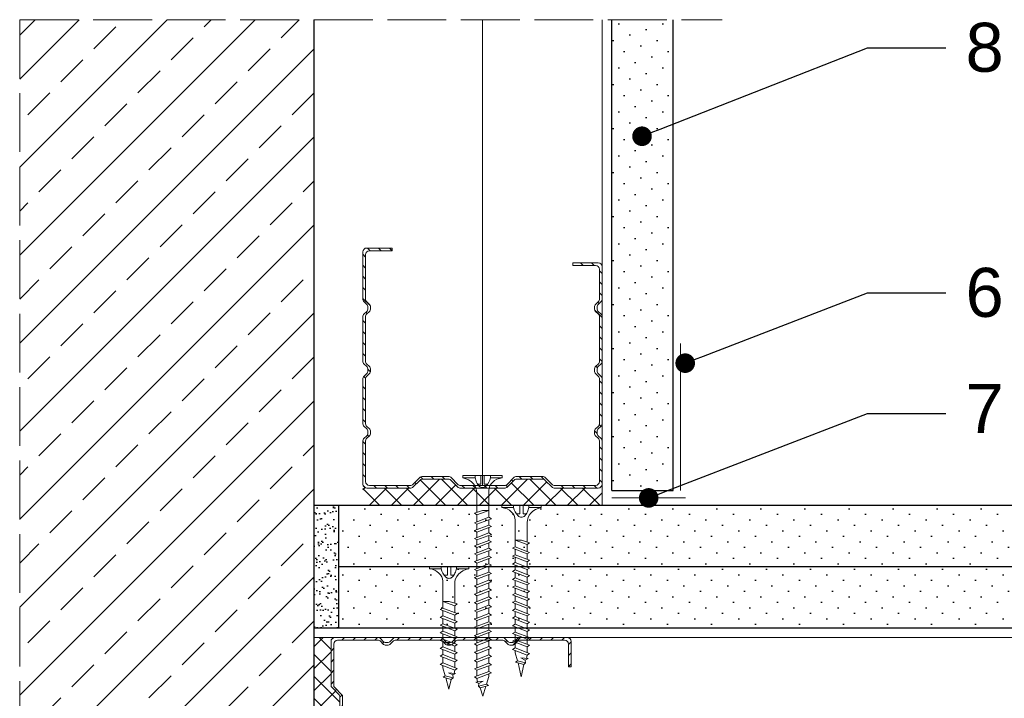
# Model space of a CAD drawing. Header units: millimetres. Extents: x 1525 to 3209, y 569 to 1600.
# Tile 12 of 15: x 2907 to 3108, y 886 to 1025. Entities that reach past the tile are written whole.
import ezdxf
from ezdxf import colors
from ezdxf.entities.mleader import LeaderData, LeaderLine
from ezdxf.math import Vec2, Vec3

# ---------------------------------------------------------------- set-up
doc = ezdxf.new("R2010")
doc.units = ezdxf.units.MM
doc.linetypes.add('ACAD_ISO02W100', pattern=[15, 12, -3])
for name, color, linetype, lineweight in [('_ISOVER WELNA', 7, 'BATTING', 9), ('_RIGIPS AKCESORIA', 7, 'Continuous', 18), ('_RIGIPS G-K', 7, 'Continuous', 25), ('_RIGIPS PROFIL', 7, 'Continuous', 18), ('KRESKOWANIE', 7, 'Continuous', 9), ('OPISY', 7, 'Continuous', 9), ('PRZERYWANA', 7, 'ACAD_ISO02W100', 9)]:
    doc.layers.add(name, color=color, linetype=linetype, lineweight=lineweight)
doc.styles.get("Standard").update_dxf_attribs({"font": 'arial.ttf'})
doc.linetypes.add('BATTING', pattern='A,0.00254,-2.54,[134,ltypeshp.shx,S=2.54,R=0,X=-2.54,Y=0],-5.08,[134,ltypeshp.shx,S=2.54,R=180,X=2.54,Y=0],-2.54', length=10.16254)
pattern_1 = [(225, (681.5678, -189.805), (1.122532, -3.367596), [0, -3.175])]

# ---------------------------------------------------------------- blocks, each defined once
blk = doc.blocks.new('TN 25')
at = {"layer": '_RIGIPS AKCESORIA'}
for p, q in [((0, -0.84), (0, 7.16)), ((0, 7.16), (0.46, 7.16)), ((0.46, 7.16), (0.46, 4.78)), ((0.46, 4.78), (0, 4.78)), ((1.77, 3.5), (1.77, 4.2)), ((3.02, 4.46), (8.47, 4.46)), ((7.12, 4.46), (7.12, 3.18)), ((8.03, 2.01), (7.12, 4.46)), ((8.47, 4.46), (8.79, 5)), ((9.61, 1.51), (8.47, 4.46)), ((8.79, 5), (9.93, 2.01)), ((9, 4.46), (10.1, 4.46)), ((10.1, 4.46), (10.41, 5)), ((11.23, 1.51), (10.1, 4.46)), ((10.41, 5), (11.56, 2.01)), ((10.62, 4.46), (11.67, 4.46)), ((11.67, 4.46), (11.99, 5)), ((12.81, 1.51), (11.67, 4.46)), ((11.99, 5), (13.14, 2.01)), ((12.2, 4.46), (13.21, 4.46)), ((13.21, 4.46), (13.52, 5)), ((14.34, 1.51), (13.21, 4.46)), ((13.52, 5), (14.67, 2.01)), ((13.73, 4.46), (14.8, 4.46)), ((14.8, 4.46), (15.12, 5)), ((15.94, 1.51), (14.8, 4.46)), ((15.12, 5), (16.26, 2.01)), ((15.33, 4.46), (16.42, 4.46)), ((16.42, 4.46), (16.73, 5)), ((17.55, 1.51), (16.42, 4.46)), ((16.73, 5), (17.88, 2.01)), ((16.94, 4.46), (17.99, 4.46)), ((17.99, 4.46), (18.31, 5)), ((19.13, 1.51), (17.99, 4.46)), ((18.31, 5), (19.45, 2.01)), ((18.52, 4.46), (19.68, 4.46)), ((19.68, 4.46), (20, 5)), ((20.82, 1.51), (19.68, 4.46)), ((20, 5), (21.14, 2.01)), ((20.21, 4.46), (20.7, 4.46)), ((20.7, 4.46), (22.28, 3.98)), ((22.28, 3.98), (22.56, 4.37)), ((22.56, 4.37), (23.03, 2.71)), ((0, 3.5), (1.77, 3.5)), ((0, 2.83), (1.77, 2.83)), ((1.77, 2.83), (1.77, 2.18)), ((7.49, 2.01), (3.55, 2.01)), ((7.12, 3.18), (7.65, 1.53)), ((7.65, 1.53), (8.03, 2.01)), ((9.41, 2.01), (8.03, 2.01)), ((9.93, 2.01), (9.61, 1.51)), ((11.04, 2.01), (9.93, 2.01)), ((11.56, 2.01), (11.23, 1.51)), ((12.61, 2.01), (11.56, 2.01)), ((13.14, 2.01), (12.81, 1.51)), ((14.15, 2.01), (13.14, 2.01)), ((14.67, 2.01), (14.34, 1.51)), ((15.74, 2.01), (14.67, 2.01)), ((16.26, 2.01), (15.94, 1.51)), ((17.36, 2.01), (16.26, 2.01)), ((17.88, 2.01), (17.55, 1.51)), ((18.93, 2.01), (17.88, 2.01)), ((19.45, 2.01), (19.13, 1.51)), ((19.45, 2.01), (20.62, 2.01)), ((21.14, 2.01), (20.82, 1.51)), ((21.14, 2.01), (21.81, 2.12)), ((21.85, 1.83), (21.67, 3.28)), ((21.67, 3.28), (22.14, 2.4)), ((22.14, 2.4), (21.85, 1.83)), ((22.7, 2.36), (22.14, 2.4)), ((22.7, 2.36), (22.28, 3.98)), ((23.03, 2.71), (22.7, 2.36)), ((22.71, 3.85), (25, 3.24)), ((25, 3.24), (23.03, 2.71)), ((0.46, 1.64), (0, 1.64)), ((0.46, -0.84), (0.46, 1.64)), ((0, -0.84), (0.46, -0.84))]:
    blk.add_line(p, q, dxfattribs=at)
for centre, major_axis, ratio, start_param, end_param in [((3.09, 7.67), (0.17, 3.2), 0.826134, 1.773653, 3.180586), ((-0.04, 0.9), (0, 3.93), 0.848176, -0.720942, -0.151112), ((3.37, -1.57), (0.28, 3.57), 0.832181, 0.035984, 1.430787), ((0.59, 4.62), (0, 2.81), 0.848176, 3.475072, 3.862535), ((1.66, 3.18), (0, 0.895), 0.848176, -1.552777, -0.720942), ((1.66, 3.18), (0, 0.895), 0.848176, 3.862535, 4.730408), ((-2.73, 15.91), (0, 14.76), 0.848176, 3.399396, 3.475072)]:
    blk.add_ellipse(centre, major_axis=major_axis, ratio=ratio, start_param=start_param, end_param=end_param, dxfattribs=at)
blk = doc.blocks.new('CW 100 ULTRASTIL')
h = blk.add_hatch()
h.set_pattern_fill('ANSI31', color=256, scale=0.5, style=0)
h.paths.add_polyline_path([(179.46, 109.85, -0.198912), (179.6, 110.2), (181.11, 111.71, 0.198912), (181.26, 112.06), (181.26, 117.65, 0.198912), (181.11, 118), (179.6, 119.51, -0.198912), (179.46, 119.86), (179.46, 128.31, -0.414214), (180.26, 129.11), (188.58, 129.11, -0.198912), (188.93, 128.96), (189.64, 128.25, 0.198912), (189.99, 128.11), (190.58, 128.11, 0.198912), (190.93, 128.25), (191.64, 128.96, -0.198912), (191.99, 129.11), (201.28, 129.11, -0.198912), (201.63, 128.96), (202.34, 128.25, 0.198912), (202.69, 128.11), (203.28, 128.11, 0.198912), (203.63, 128.25), (204.34, 128.96, -0.198912), (204.69, 129.11), (213.98, 129.11, -0.198912), (214.33, 128.96), (215.04, 128.25, 0.198912), (215.39, 128.11), (215.98, 128.11, 0.198912), (216.33, 128.25), (217.04, 128.96, -0.198912), (217.39, 129.11), (226.56, 129.11, -0.414214), (227.36, 128.31), (227.36, 123.66), (227.91, 123.66), (227.91, 128.86, 0.414214), (227.11, 129.66), (217.39, 129.66, 0.198912), (217.04, 129.51), (216.33, 128.8, -0.198912), (215.98, 128.66), (215.39, 128.66, -0.198912), (215.04, 128.8), (214.33, 129.51, 0.198912), (213.98, 129.66), (204.69, 129.66, 0.198912), (204.34, 129.51), (203.63, 128.8, -0.198912), (203.28, 128.66), (202.69, 128.66, -0.198912), (202.34, 128.8), (201.63, 129.51, 0.198912), (201.28, 129.66), (191.99, 129.66, 0.198912), (191.64, 129.51), (190.93, 128.8, -0.198912), (190.58, 128.66), (189.99, 128.66, -0.198912), (189.64, 128.8), (188.93, 129.51, 0.198912), (188.58, 129.66), (179.71, 129.66, 0.414214), (178.91, 128.86), (178.91, 119.86, 0.198912), (179.05, 119.51), (180.56, 118, -0.198912), (180.71, 117.65), (180.71, 112.06, -0.198912), (180.56, 111.71), (179.05, 110.2, 0.198912), (178.91, 109.85), (178.91, 50.66, 0.198912), (179.05, 50.31), (180.56, 48.8, -0.198912), (180.71, 48.45), (180.71, 42.86, -0.198912), (180.56, 42.51), (179.05, 41, 0.198912), (178.91, 40.65), (178.91, 31.66, 0.414214), (179.71, 30.86), (188.58, 30.86, 0.198912), (188.93, 31), (189.64, 31.71, -0.198912), (189.99, 31.86), (190.58, 31.86, -0.198912), (190.93, 31.71), (191.64, 31, 0.198912), (191.99, 30.86), (201.28, 30.86, 0.198912), (201.63, 31), (202.34, 31.71, -0.198912), (202.69, 31.86), (203.28, 31.86, -0.198912), (203.63, 31.71), (204.34, 31, 0.198912), (204.69, 30.86), (213.98, 30.86, 0.198912), (214.33, 31), (215.04, 31.71, -0.198912), (215.39, 31.86), (215.98, 31.86, -0.198912), (216.33, 31.71), (217.04, 31, 0.198912), (217.39, 30.86), (224.11, 30.86, 0.414214), (224.91, 31.66), (224.91, 36.86), (224.36, 36.86), (224.36, 32.21, -0.414214), (223.56, 31.41), (217.39, 31.41, -0.198912), (217.04, 31.55), (216.33, 32.26, 0.198912), (215.98, 32.41), (215.39, 32.41, 0.198912), (215.04, 32.26), (214.33, 31.55, -0.198912), (213.98, 31.41), (204.69, 31.41, -0.198912), (204.34, 31.55), (203.63, 32.26, 0.198912), (203.28, 32.41), (202.69, 32.41, 0.198912), (202.34, 32.26), (201.63, 31.55, -0.198912), (201.28, 31.41), (191.99, 31.41, -0.198912), (191.64, 31.55), (190.93, 32.26, 0.198912), (190.58, 32.41), (189.99, 32.41, 0.198912), (189.64, 32.26), (188.93, 31.55, -0.198912), (188.58, 31.41), (180.26, 31.41, -0.414214), (179.46, 32.21), (179.46, 40.65, -0.198912), (179.6, 41), (181.11, 42.51, 0.198912), (181.26, 42.86), (181.26, 48.45, 0.198912), (181.11, 48.8), (179.6, 50.31, -0.198912), (179.46, 50.66)])
at = {"layer": '_RIGIPS PROFIL'}
for p, q in [((178.91, 128.86), (178.91, 119.86)), ((188.58, 129.66), (179.71, 129.66)), ((188.58, 129.11), (180.26, 129.11)), ((188.93, 129.51), (189.64, 128.8)), ((188.93, 128.96), (189.64, 128.25)), ((190.58, 128.66), (189.99, 128.66)), ((191.64, 129.51), (190.93, 128.8)), ((191.64, 128.96), (190.93, 128.25)), ((201.28, 129.66), (191.99, 129.66)), ((201.28, 129.11), (191.99, 129.11)), ((201.63, 129.51), (202.34, 128.8)), ((201.63, 128.96), (202.34, 128.25)), ((203.28, 128.66), (202.69, 128.66)), ((204.34, 129.51), (203.63, 128.8)), ((204.34, 128.96), (203.63, 128.25)), ((204.69, 129.66), (213.98, 129.66)), ((204.69, 129.11), (213.98, 129.11)), ((214.33, 129.51), (215.04, 128.8)), ((214.33, 128.96), (215.04, 128.25)), ((215.98, 128.66), (215.39, 128.66)), ((217.04, 129.51), (216.33, 128.8)), ((217.04, 128.96), (216.33, 128.25)), ((227.11, 129.66), (217.39, 129.66)), ((226.56, 129.11), (217.39, 129.11)), ((227.91, 123.66), (227.91, 128.86)), ((179.46, 128.31), (179.46, 119.86)), ((190.58, 128.11), (189.99, 128.11)), ((203.28, 128.11), (202.69, 128.11)), ((215.98, 128.11), (215.39, 128.11)), ((227.36, 123.66), (227.36, 128.31)), ((227.36, 123.66), (227.91, 123.66)), ((180.56, 118), (179.05, 119.51)), ((181.11, 118), (179.6, 119.51)), ((180.71, 117.65), (180.71, 112.06)), ((181.26, 117.65), (181.26, 112.06)), ((180.56, 111.71), (179.05, 110.2)), ((181.11, 111.71), (179.6, 110.2)), ((178.91, 109.85), (178.91, 50.66)), ((179.46, 109.85), (179.46, 50.66)), ((180.56, 48.8), (179.05, 50.31)), ((181.11, 48.8), (179.6, 50.31)), ((180.71, 42.86), (180.71, 48.45)), ((181.26, 42.86), (181.26, 48.45)), ((180.56, 42.51), (179.05, 41)), ((181.11, 42.51), (179.6, 41)), ((178.91, 31.66), (178.91, 40.65)), ((179.46, 32.21), (179.46, 40.65)), ((224.36, 36.86), (224.36, 32.21)), ((224.36, 36.86), (224.91, 36.86)), ((224.91, 36.86), (224.91, 31.66)), ((188.93, 31.55), (189.64, 32.26)), ((190.58, 32.41), (189.99, 32.41)), ((191.64, 31.55), (190.93, 32.26)), ((201.63, 31.55), (202.34, 32.26)), ((203.28, 32.41), (202.69, 32.41)), ((204.34, 31.55), (203.63, 32.26)), ((214.33, 31.55), (215.04, 32.26)), ((215.98, 32.41), (215.39, 32.41)), ((217.04, 31.55), (216.33, 32.26)), ((188.58, 30.86), (179.71, 30.86)), ((188.58, 31.41), (180.26, 31.41)), ((188.93, 31), (189.64, 31.71)), ((190.58, 31.86), (189.99, 31.86)), ((191.64, 31), (190.93, 31.71)), ((201.28, 31.41), (191.99, 31.41)), ((201.28, 30.86), (191.99, 30.86)), ((201.63, 31), (202.34, 31.71)), ((203.28, 31.86), (202.69, 31.86)), ((204.34, 31), (203.63, 31.71)), ((204.69, 31.41), (213.98, 31.41)), ((204.69, 30.86), (213.98, 30.86)), ((214.33, 31), (215.04, 31.71)), ((215.98, 31.86), (215.39, 31.86)), ((217.04, 31), (216.33, 31.71)), ((223.56, 31.41), (217.39, 31.41)), ((224.11, 30.86), (217.39, 30.86))]:
    blk.add_line(p, q, dxfattribs=at)
for centre, radius, start, end in [((179.71, 128.86), 0.8, 90, 180), ((180.26, 128.31), 0.8, 90, 180), ((188.58, 129.16), 0.5, 45, 90), ((188.58, 128.61), 0.5, 45, 90), ((189.99, 129.16), 0.5, 225, 270), ((190.58, 129.16), 0.5, 270, 315), ((191.99, 129.16), 0.5, 90, 135), ((191.99, 128.61), 0.5, 90, 135), ((201.28, 129.16), 0.5, 45, 90), ((201.28, 128.61), 0.5, 45, 90), ((202.69, 129.16), 0.5, 225, 270), ((203.28, 129.16), 0.5, 270, 315), ((204.69, 129.16), 0.5, 90, 135), ((204.69, 128.61), 0.5, 90, 135), ((213.98, 129.16), 0.5, 45, 90), ((213.98, 128.61), 0.5, 45, 90), ((215.39, 129.16), 0.5, 225, 270), ((215.98, 129.16), 0.5, 270, 315), ((217.39, 129.16), 0.5, 90, 135), ((217.39, 128.61), 0.5, 90, 135), ((226.56, 128.31), 0.8, 0, 90), ((227.11, 128.86), 0.8, 0, 90), ((189.99, 128.61), 0.5, 225, 270), ((190.58, 128.61), 0.5, 270, 315), ((202.69, 128.61), 0.5, 225, 270), ((203.28, 128.61), 0.5, 270, 315), ((215.39, 128.61), 0.5, 225, 270), ((215.98, 128.61), 0.5, 270, 315), ((179.41, 119.86), 0.5, 180, 225), ((179.96, 119.86), 0.5, 180, 225), ((180.21, 117.65), 0.5, 0, 45), ((180.76, 117.65), 0.5, 0, 45), ((180.21, 112.06), 0.5, 315, 0), ((180.76, 112.06), 0.5, 315, 0), ((179.41, 109.85), 0.5, 135, 180), ((179.96, 109.85), 0.5, 135, 180), ((179.41, 50.66), 0.5, 180, 225), ((179.96, 50.66), 0.5, 180, 225), ((180.21, 48.45), 0.5, 0, 45), ((180.76, 48.45), 0.5, 0, 45), ((180.21, 42.86), 0.5, 315, 0), ((180.76, 42.86), 0.5, 315, 0), ((179.41, 40.65), 0.5, 135, 180), ((179.96, 40.65), 0.5, 135, 180), ((180.26, 32.21), 0.8, 180, 270), ((189.99, 31.91), 0.5, 90, 135), ((190.58, 31.91), 0.5, 45, 90), ((202.69, 31.91), 0.5, 90, 135), ((203.28, 31.91), 0.5, 45, 90), ((215.39, 31.91), 0.5, 90, 135), ((215.98, 31.91), 0.5, 45, 90), ((223.56, 32.21), 0.8, 270, 0), ((179.71, 31.66), 0.8, 180, 270), ((188.58, 31.91), 0.5, 270, 315), ((188.58, 31.36), 0.5, 270, 315), ((189.99, 31.36), 0.5, 90, 135), ((190.58, 31.36), 0.5, 45, 90), ((191.99, 31.91), 0.5, 225, 270), ((191.99, 31.36), 0.5, 225, 270), ((201.28, 31.91), 0.5, 270, 315), ((201.28, 31.36), 0.5, 270, 315), ((202.69, 31.36), 0.5, 90, 135), ((203.28, 31.36), 0.5, 45, 90), ((204.69, 31.91), 0.5, 225, 270), ((204.69, 31.36), 0.5, 225, 270), ((213.98, 31.91), 0.5, 270, 315), ((213.98, 31.36), 0.5, 270, 315), ((215.39, 31.36), 0.5, 90, 135), ((215.98, 31.36), 0.5, 45, 90), ((217.39, 31.91), 0.5, 225, 270), ((217.39, 31.36), 0.5, 225, 270), ((224.11, 31.66), 0.8, 270, 0)]:
    blk.add_arc(centre, radius, start, end, dxfattribs=at)
blk = doc.blocks.new('TN 35')
at = {"layer": '_RIGIPS AKCESORIA'}
for p, q in [((0, -0.84), (0, 7.16)), ((0, 7.16), (0.46, 7.16)), ((0.46, 7.16), (0.46, 4.78)), ((0.46, 4.78), (0, 4.78)), ((1.77, 3.5), (1.77, 4.2)), ((3.02, 4.46), (8.47, 4.46)), ((7.12, 4.46), (7.12, 3.18)), ((8.03, 2.01), (7.12, 4.46)), ((8.47, 4.46), (8.79, 5)), ((9.61, 1.51), (8.47, 4.46)), ((8.79, 5), (9.93, 2.01)), ((9, 4.46), (10.1, 4.46)), ((10.1, 4.46), (10.41, 5)), ((11.23, 1.51), (10.1, 4.46)), ((10.41, 5), (11.56, 2.01)), ((10.62, 4.46), (11.67, 4.46)), ((11.67, 4.46), (11.99, 5)), ((12.81, 1.51), (11.67, 4.46)), ((11.99, 5), (13.14, 2.01)), ((12.2, 4.46), (13.21, 4.46)), ((13.21, 4.46), (13.52, 5)), ((14.34, 1.51), (13.21, 4.46)), ((13.52, 5), (14.67, 2.01)), ((13.73, 4.46), (14.8, 4.46)), ((14.8, 4.46), (15.12, 5)), ((15.94, 1.51), (14.8, 4.46)), ((15.12, 5), (16.26, 2.01)), ((15.33, 4.46), (16.42, 4.46)), ((16.42, 4.46), (16.73, 5)), ((17.55, 1.51), (16.42, 4.46)), ((16.73, 5), (17.88, 2.01)), ((16.94, 4.46), (17.99, 4.46)), ((17.99, 4.46), (18.31, 5)), ((19.13, 1.51), (17.99, 4.46)), ((18.31, 5), (19.45, 2.01)), ((18.52, 4.46), (19.57, 4.46)), ((19.57, 4.46), (19.88, 5)), ((20.7, 1.51), (19.57, 4.46)), ((19.88, 5), (21.03, 2.01)), ((20.09, 4.46), (21.14, 4.46)), ((21.14, 4.46), (21.46, 5)), ((22.28, 1.51), (21.14, 4.46)), ((21.46, 5), (22.6, 2.01)), ((21.67, 4.46), (22.72, 4.46)), ((22.72, 4.46), (23.03, 5)), ((23.85, 1.51), (22.72, 4.46)), ((23.03, 5), (24.18, 2.01)), ((23.24, 4.46), (24.29, 4.46)), ((24.29, 4.46), (24.61, 5)), ((25.43, 1.51), (24.29, 4.46)), ((24.61, 5), (25.75, 2.01)), ((24.81, 4.46), (25.87, 4.46)), ((25.87, 4.46), (26.18, 5)), ((27, 1.51), (25.87, 4.46)), ((26.18, 5), (27.33, 2.01)), ((26.39, 4.46), (27.44, 4.46)), ((27.44, 4.46), (27.76, 5)), ((28.58, 1.51), (27.44, 4.46)), ((27.76, 5), (28.9, 2.01)), ((27.96, 4.46), (29.13, 4.46)), ((29.13, 4.46), (29.45, 5)), ((30.27, 1.51), (29.13, 4.46)), ((29.45, 5), (30.59, 2.01)), ((29.65, 4.46), (30.15, 4.46)), ((30.15, 4.46), (31.73, 3.98)), ((31.73, 3.98), (32.01, 4.37)), ((32.01, 4.37), (32.48, 2.71)), ((0, 3.5), (1.77, 3.5)), ((0, 2.83), (1.77, 2.83)), ((1.77, 2.83), (1.77, 2.18)), ((7.49, 2.01), (3.55, 2.01)), ((7.12, 3.18), (7.65, 1.53)), ((7.65, 1.53), (8.03, 2.01)), ((9.41, 2.01), (8.03, 2.01)), ((9.93, 2.01), (9.61, 1.51)), ((11.04, 2.01), (9.93, 2.01)), ((11.56, 2.01), (11.23, 1.51)), ((12.61, 2.01), (11.56, 2.01)), ((13.14, 2.01), (12.81, 1.51)), ((14.15, 2.01), (13.14, 2.01)), ((14.67, 2.01), (14.34, 1.51)), ((15.74, 2.01), (14.67, 2.01)), ((16.26, 2.01), (15.94, 1.51)), ((17.36, 2.01), (16.26, 2.01)), ((17.88, 2.01), (17.55, 1.51)), ((18.93, 2.01), (17.84, 2.01)), ((19.45, 2.01), (19.13, 1.51)), ((20.51, 2.01), (19.41, 2.01)), ((21.03, 2.01), (20.7, 1.51)), ((22.08, 2.01), (20.99, 2.01)), ((22.6, 2.01), (22.28, 1.51)), ((23.66, 2.01), (22.56, 2.01)), ((24.18, 2.01), (23.85, 1.51)), ((25.23, 2.01), (24.14, 2.01)), ((25.75, 2.01), (25.43, 1.51)), ((26.81, 2.01), (25.71, 2.01)), ((27.33, 2.01), (27, 1.51)), ((28.38, 2.01), (27.33, 2.01)), ((28.9, 2.01), (28.58, 1.51)), ((28.9, 2.01), (30.07, 2.01)), ((30.59, 2.01), (30.27, 1.51)), ((30.59, 2.01), (31.26, 2.12)), ((31.3, 1.83), (31.12, 3.28)), ((31.12, 3.28), (31.59, 2.4)), ((31.59, 2.4), (31.3, 1.83)), ((32.15, 2.36), (31.59, 2.4)), ((32.15, 2.36), (31.73, 3.98)), ((32.48, 2.71), (32.15, 2.36)), ((32.16, 3.85), (35, 3.24)), ((35, 3.24), (32.48, 2.71)), ((0.46, 1.64), (0, 1.64)), ((0.46, -0.84), (0.46, 1.64)), ((0, -0.84), (0.46, -0.84))]:
    blk.add_line(p, q, dxfattribs=at)
for centre, major_axis, ratio, start_param, end_param in [((3.09, 7.67), (0.17, 3.2), 0.826134, 1.773653, 3.180586), ((-0.04, 0.9), (0, 3.93), 0.848176, -0.720942, -0.151112), ((3.37, -1.57), (0.28, 3.57), 0.832181, 0.035984, 1.430787), ((0.59, 4.62), (0, 2.81), 0.848176, 3.475072, 3.862535), ((1.66, 3.18), (0, 0.895), 0.848176, -1.552777, -0.720942), ((1.66, 3.18), (0, 0.895), 0.848176, 3.862535, 4.730408), ((-2.73, 15.91), (0, 14.76), 0.848176, 3.399396, 3.475072)]:
    blk.add_ellipse(centre, major_axis=major_axis, ratio=ratio, start_param=start_param, end_param=end_param, dxfattribs=at)
blk = doc.blocks.new('CW 50 ULTRASTIL')
h = blk.add_hatch()
h.set_pattern_fill('ANSI31', color=256, scale=0.5, style=0)
h.paths.add_polyline_path([(28.56, 40.65, -0.198912), (28.71, 41), (30.21, 42.51, 0.198912), (30.36, 42.86), (30.36, 48.45, 0.198912), (30.21, 48.8), (28.71, 50.31, -0.198912), (28.56, 50.66), (28.56, 59.85, -0.198912), (28.71, 60.2), (30.21, 61.71, 0.198912), (30.36, 62.06), (30.36, 67.65, 0.198912), (30.21, 68), (28.71, 69.51, -0.198912), (28.56, 69.86), (28.56, 78.31, -0.414214), (29.36, 79.11), (37.68, 79.11, -0.198912), (38.04, 78.96), (38.74, 78.25, 0.198912), (39.1, 78.11), (39.68, 78.11, 0.198912), (40.04, 78.25), (40.74, 78.96, -0.198912), (41.1, 79.11), (50.38, 79.11, -0.198912), (50.74, 78.96), (51.44, 78.25, 0.198912), (51.8, 78.11), (52.38, 78.11, 0.198912), (52.74, 78.25), (53.44, 78.96, -0.198912), (53.8, 79.11), (63.08, 79.11, -0.198912), (63.44, 78.96), (64.14, 78.25, 0.198912), (64.5, 78.11), (65.08, 78.11, 0.198912), (65.44, 78.25), (66.14, 78.96, -0.198912), (66.5, 79.11), (75.66, 79.11, -0.414214), (76.46, 78.31), (76.46, 73.66), (77.01, 73.66), (77.01, 78.86, 0.414214), (76.21, 79.66), (66.5, 79.66, 0.198912), (66.14, 79.51), (65.44, 78.8, -0.198912), (65.08, 78.66), (64.5, 78.66, -0.198912), (64.14, 78.8), (63.44, 79.51, 0.198912), (63.08, 79.66), (53.8, 79.66, 0.198912), (53.44, 79.51), (52.74, 78.8, -0.198912), (52.38, 78.66), (51.8, 78.66, -0.198912), (51.44, 78.8), (50.74, 79.51, 0.198912), (50.38, 79.66), (41.1, 79.66, 0.198912), (40.74, 79.51), (40.04, 78.8, -0.198912), (39.68, 78.66), (39.1, 78.66, -0.198912), (38.74, 78.8), (38.04, 79.51, 0.198912), (37.68, 79.66), (28.81, 79.66, 0.414214), (28.01, 78.86), (28.01, 69.86, 0.198912), (28.16, 69.51), (29.66, 68, -0.198912), (29.81, 67.65), (29.81, 62.06, -0.198912), (29.66, 61.71), (28.16, 60.2, 0.198912), (28.01, 59.85), (28.01, 50.66, 0.198912), (28.16, 50.31), (29.66, 48.8, -0.198912), (29.81, 48.45), (29.81, 42.86, -0.198912), (29.66, 42.51), (28.16, 41, 0.198912), (28.01, 40.65), (28.01, 31.66, 0.414214), (28.81, 30.86), (37.68, 30.86, 0.198912), (38.04, 31), (38.74, 31.71, -0.198912), (39.1, 31.86), (39.68, 31.86, -0.198912), (40.04, 31.71), (40.74, 31, 0.198912), (41.1, 30.86), (50.38, 30.86, 0.198912), (50.74, 31), (51.44, 31.71, -0.198912), (51.8, 31.86), (52.38, 31.86, -0.198912), (52.74, 31.71), (53.44, 31, 0.198912), (53.8, 30.86), (63.08, 30.86, 0.198912), (63.44, 31), (64.14, 31.71, -0.198912), (64.5, 31.86), (65.08, 31.86, -0.198912), (65.44, 31.71), (66.14, 31, 0.198912), (66.5, 30.86), (73.21, 30.86, 0.414214), (74.01, 31.66), (74.01, 36.86), (73.46, 36.86), (73.46, 32.21, -0.414214), (72.66, 31.41), (66.5, 31.41, -0.198912), (66.14, 31.55), (65.44, 32.26, 0.198912), (65.08, 32.41), (64.5, 32.41, 0.198912), (64.14, 32.26), (63.44, 31.55, -0.198912), (63.08, 31.41), (53.8, 31.41, -0.198912), (53.44, 31.55), (52.74, 32.26, 0.198912), (52.38, 32.41), (51.8, 32.41, 0.198912), (51.44, 32.26), (50.74, 31.55, -0.198912), (50.38, 31.41), (41.1, 31.41, -0.198912), (40.74, 31.55), (40.04, 32.26, 0.198912), (39.68, 32.41), (39.1, 32.41, 0.198912), (38.74, 32.26), (38.04, 31.55, -0.198912), (37.68, 31.41), (29.36, 31.41, -0.414214), (28.56, 32.21)])
at = {"layer": '_RIGIPS PROFIL'}
for p, q in [((28.01, 78.86), (28.01, 69.86)), ((37.68, 79.66), (28.81, 79.66)), ((37.68, 79.11), (29.36, 79.11)), ((38.04, 79.51), (38.74, 78.8)), ((38.04, 78.96), (38.74, 78.25)), ((39.68, 78.66), (39.1, 78.66)), ((40.74, 79.51), (40.04, 78.8)), ((40.74, 78.96), (40.04, 78.25)), ((50.38, 79.66), (41.1, 79.66)), ((50.38, 79.11), (41.1, 79.11)), ((50.74, 79.51), (51.44, 78.8)), ((50.74, 78.96), (51.44, 78.25)), ((52.38, 78.66), (51.8, 78.66)), ((53.44, 79.51), (52.74, 78.8)), ((53.44, 78.96), (52.74, 78.25)), ((53.8, 79.66), (63.08, 79.66)), ((53.8, 79.11), (63.08, 79.11)), ((63.44, 79.51), (64.14, 78.8)), ((63.44, 78.96), (64.14, 78.25)), ((65.08, 78.66), (64.5, 78.66)), ((66.14, 79.51), (65.44, 78.8)), ((66.14, 78.96), (65.44, 78.25)), ((76.21, 79.66), (66.5, 79.66)), ((75.66, 79.11), (66.5, 79.11)), ((77.01, 73.66), (77.01, 78.86)), ((28.56, 78.31), (28.56, 69.86)), ((39.68, 78.11), (39.1, 78.11)), ((52.38, 78.11), (51.8, 78.11)), ((65.08, 78.11), (64.5, 78.11)), ((76.46, 73.66), (76.46, 78.31)), ((76.46, 73.66), (77.01, 73.66)), ((29.66, 68), (28.16, 69.51)), ((30.21, 68), (28.71, 69.51)), ((29.81, 67.65), (29.81, 62.06)), ((30.36, 67.65), (30.36, 62.06)), ((29.66, 61.71), (28.16, 60.2)), ((30.21, 61.71), (28.71, 60.2)), ((28.01, 59.85), (28.01, 50.66)), ((28.56, 59.85), (28.56, 50.66)), ((29.66, 48.8), (28.16, 50.31)), ((30.21, 48.8), (28.71, 50.31)), ((29.81, 42.86), (29.81, 48.45)), ((30.36, 42.86), (30.36, 48.45)), ((29.66, 42.51), (28.16, 41)), ((30.21, 42.51), (28.71, 41)), ((28.01, 31.66), (28.01, 40.65)), ((28.56, 32.21), (28.56, 40.65)), ((73.46, 36.86), (73.46, 32.21)), ((73.46, 36.86), (74.01, 36.86)), ((74.01, 36.86), (74.01, 31.66)), ((38.04, 31.55), (38.74, 32.26)), ((39.68, 32.41), (39.1, 32.41)), ((40.74, 31.55), (40.04, 32.26)), ((50.74, 31.55), (51.44, 32.26)), ((52.38, 32.41), (51.8, 32.41)), ((53.44, 31.55), (52.74, 32.26)), ((63.44, 31.55), (64.14, 32.26)), ((65.08, 32.41), (64.5, 32.41)), ((66.14, 31.55), (65.44, 32.26)), ((37.68, 30.86), (28.81, 30.86)), ((37.68, 31.41), (29.36, 31.41)), ((38.04, 31), (38.74, 31.71)), ((39.68, 31.86), (39.1, 31.86)), ((40.74, 31), (40.04, 31.71)), ((50.38, 31.41), (41.1, 31.41)), ((50.38, 30.86), (41.1, 30.86)), ((50.74, 31), (51.44, 31.71)), ((52.38, 31.86), (51.8, 31.86)), ((53.44, 31), (52.74, 31.71)), ((53.8, 31.41), (63.08, 31.41)), ((53.8, 30.86), (63.08, 30.86)), ((63.44, 31), (64.14, 31.71)), ((65.08, 31.86), (64.5, 31.86)), ((66.14, 31), (65.44, 31.71)), ((72.66, 31.41), (66.5, 31.41)), ((73.21, 30.86), (66.5, 30.86))]:
    blk.add_line(p, q, dxfattribs=at)
for centre, radius, start, end in [((28.81, 78.86), 0.8, 90, 180), ((29.36, 78.31), 0.8, 90, 180), ((37.68, 79.16), 0.5, 45, 90), ((37.68, 78.61), 0.5, 45, 90), ((39.1, 79.16), 0.5, 225, 270), ((39.68, 79.16), 0.5, 270, 315), ((41.1, 79.16), 0.5, 90, 135), ((41.1, 78.61), 0.5, 90, 135), ((50.38, 79.16), 0.5, 45, 90), ((50.38, 78.61), 0.5, 45, 90), ((51.8, 79.16), 0.5, 225, 270), ((52.38, 79.16), 0.5, 270, 315), ((53.8, 79.16), 0.5, 90, 135), ((53.8, 78.61), 0.5, 90, 135), ((63.08, 79.16), 0.5, 45, 90), ((63.08, 78.61), 0.5, 45, 90), ((64.5, 79.16), 0.5, 225, 270), ((65.08, 79.16), 0.5, 270, 315), ((66.5, 79.16), 0.5, 90, 135), ((66.5, 78.61), 0.5, 90, 135), ((75.66, 78.31), 0.8, 0, 90), ((76.21, 78.86), 0.8, 0, 90), ((39.1, 78.61), 0.5, 225, 270), ((39.68, 78.61), 0.5, 270, 315), ((51.8, 78.61), 0.5, 225, 270), ((52.38, 78.61), 0.5, 270, 315), ((64.5, 78.61), 0.5, 225, 270), ((65.08, 78.61), 0.5, 270, 315), ((28.51, 69.86), 0.5, 180, 225), ((29.06, 69.86), 0.5, 180, 225), ((29.31, 67.65), 0.5, 0, 45), ((29.86, 67.65), 0.5, 0, 45), ((29.31, 62.06), 0.5, 315, 0), ((29.86, 62.06), 0.5, 315, 0), ((28.51, 59.85), 0.5, 135, 180), ((29.06, 59.85), 0.5, 135, 180), ((28.51, 50.66), 0.5, 180, 225), ((29.06, 50.66), 0.5, 180, 225), ((29.31, 48.45), 0.5, 0, 45), ((29.86, 48.45), 0.5, 0, 45), ((29.31, 42.86), 0.5, 315, 0), ((29.86, 42.86), 0.5, 315, 0), ((28.51, 40.65), 0.5, 135, 180), ((29.06, 40.65), 0.5, 135, 180), ((29.36, 32.21), 0.8, 180, 270), ((39.1, 31.91), 0.5, 90, 135), ((39.68, 31.91), 0.5, 45, 90), ((51.8, 31.91), 0.5, 90, 135), ((52.38, 31.91), 0.5, 45, 90), ((64.5, 31.91), 0.5, 90, 135), ((65.08, 31.91), 0.5, 45, 90), ((72.66, 32.21), 0.8, 270, 0), ((28.81, 31.66), 0.8, 180, 270), ((37.68, 31.91), 0.5, 270, 315), ((37.68, 31.36), 0.5, 270, 315), ((39.1, 31.36), 0.5, 90, 135), ((39.68, 31.36), 0.5, 45, 90), ((41.1, 31.91), 0.5, 225, 270), ((41.1, 31.36), 0.5, 225, 270), ((50.38, 31.91), 0.5, 270, 315), ((50.38, 31.36), 0.5, 270, 315), ((51.8, 31.36), 0.5, 90, 135), ((52.38, 31.36), 0.5, 45, 90), ((53.8, 31.91), 0.5, 225, 270), ((53.8, 31.36), 0.5, 225, 270), ((63.08, 31.91), 0.5, 270, 315), ((63.08, 31.36), 0.5, 270, 315), ((64.5, 31.36), 0.5, 90, 135), ((65.08, 31.36), 0.5, 45, 90), ((66.5, 31.91), 0.5, 225, 270), ((66.5, 31.36), 0.5, 225, 270), ((73.21, 31.66), 0.8, 270, 0)]:
    blk.add_arc(centre, radius, start, end, dxfattribs=at)
blk = doc.blocks.new('TN 45')
at = {"layer": '_RIGIPS AKCESORIA'}
for p, q in [((0, -0.84), (0, 7.16)), ((0, 7.16), (0.46, 7.16)), ((0.46, 7.16), (0.46, 4.78)), ((0.46, 4.78), (0, 4.78)), ((1.77, 3.5), (1.77, 4.2)), ((3.02, 4.46), (8.47, 4.46)), ((7.12, 4.46), (7.12, 3.18)), ((8.03, 2.01), (7.12, 4.46)), ((8.47, 4.46), (8.79, 5)), ((9.61, 1.51), (8.47, 4.46)), ((8.79, 5), (9.93, 2.01)), ((9, 4.46), (10.1, 4.46)), ((10.1, 4.46), (10.41, 5)), ((11.23, 1.51), (10.1, 4.46)), ((10.41, 5), (11.56, 2.01)), ((10.62, 4.46), (11.67, 4.46)), ((11.67, 4.46), (11.99, 5)), ((12.81, 1.51), (11.67, 4.46)), ((11.99, 5), (13.14, 2.01)), ((12.2, 4.46), (13.21, 4.46)), ((13.21, 4.46), (13.52, 5)), ((14.34, 1.51), (13.21, 4.46)), ((13.52, 5), (14.67, 2.01)), ((13.73, 4.46), (14.8, 4.46)), ((14.8, 4.46), (15.12, 5)), ((15.94, 1.51), (14.8, 4.46)), ((15.12, 5), (16.26, 2.01)), ((15.33, 4.46), (16.42, 4.46)), ((16.42, 4.46), (16.73, 5)), ((17.55, 1.51), (16.42, 4.46)), ((16.73, 5), (17.88, 2.01)), ((16.94, 4.46), (17.99, 4.46)), ((17.99, 4.46), (18.31, 5)), ((19.13, 1.51), (17.99, 4.46)), ((18.31, 5), (19.45, 2.01)), ((18.52, 4.46), (19.68, 4.46)), ((19.68, 4.46), (20, 5)), ((20.82, 1.51), (19.68, 4.46)), ((20, 5), (21.14, 2.01)), ((20.21, 4.46), (21.37, 4.46)), ((21.37, 4.46), (21.69, 5)), ((22.51, 1.51), (21.37, 4.46)), ((21.69, 5), (22.83, 2.01)), ((21.9, 4.46), (23.06, 4.46)), ((23.06, 4.46), (23.38, 5)), ((24.2, 1.51), (23.06, 4.46)), ((23.38, 5), (24.52, 2.01)), ((23.59, 4.46), (24.75, 4.46)), ((24.75, 4.46), (25.07, 5)), ((25.89, 1.51), (24.75, 4.46)), ((25.07, 5), (26.21, 2.01)), ((25.28, 4.46), (26.44, 4.46)), ((26.44, 4.46), (26.76, 5)), ((27.58, 1.51), (26.44, 4.46)), ((26.76, 5), (27.9, 2.01)), ((26.96, 4.46), (28.13, 4.46)), ((28.13, 4.46), (28.45, 5)), ((29.27, 1.51), (28.13, 4.46)), ((28.45, 5), (29.59, 2.01)), ((28.65, 4.46), (29.82, 4.46)), ((29.82, 4.46), (30.14, 5)), ((30.96, 1.51), (29.82, 4.46)), ((30.14, 5), (31.28, 2.01)), ((30.34, 4.46), (31.51, 4.46)), ((31.51, 4.46), (31.83, 5)), ((32.65, 1.51), (31.51, 4.46)), ((31.83, 5), (32.97, 2.01)), ((32.03, 4.46), (33.2, 4.46)), ((33.2, 4.46), (33.52, 5)), ((34.34, 1.51), (33.2, 4.46)), ((33.52, 5), (34.66, 2.01)), ((33.72, 4.46), (34.89, 4.46)), ((34.89, 4.46), (35.21, 5)), ((36.03, 1.51), (34.89, 4.46)), ((35.21, 5), (36.35, 2.01)), ((35.41, 4.46), (36.58, 4.46)), ((36.58, 4.46), (36.9, 5)), ((37.72, 1.51), (36.58, 4.46)), ((36.9, 5), (38.04, 2.01)), ((37.1, 4.46), (38.27, 4.46)), ((38.27, 4.46), (38.59, 5)), ((39.41, 1.51), (38.27, 4.46)), ((38.59, 5), (39.73, 2.01)), ((38.79, 4.46), (39.96, 4.46)), ((39.96, 4.46), (40.28, 5)), ((41.1, 1.51), (39.96, 4.46)), ((40.28, 5), (41.42, 2.01)), ((40.48, 4.46), (40.98, 4.46)), ((40.98, 4.46), (42.56, 3.98)), ((42.56, 3.98), (42.84, 4.37)), ((42.84, 4.37), (43.31, 2.71)), ((0, 3.5), (1.77, 3.5)), ((0, 2.83), (1.77, 2.83)), ((1.77, 2.83), (1.77, 2.18)), ((7.49, 2.01), (3.55, 2.01)), ((7.12, 3.18), (7.65, 1.53)), ((7.65, 1.53), (8.03, 2.01)), ((9.41, 2.01), (8.03, 2.01)), ((9.93, 2.01), (9.61, 1.51)), ((11.04, 2.01), (9.93, 2.01)), ((11.56, 2.01), (11.23, 1.51)), ((12.61, 2.01), (11.56, 2.01)), ((13.14, 2.01), (12.81, 1.51)), ((14.15, 2.01), (13.14, 2.01)), ((14.67, 2.01), (14.34, 1.51)), ((15.74, 2.01), (14.67, 2.01)), ((16.26, 2.01), (15.94, 1.51)), ((17.36, 2.01), (16.26, 2.01)), ((17.88, 2.01), (17.55, 1.51)), ((18.93, 2.01), (17.88, 2.01)), ((19.45, 2.01), (19.13, 1.51)), ((19.45, 2.01), (20.62, 2.01)), ((20.62, 2.01), (19.57, 2.01)), ((21.14, 2.01), (20.82, 1.51)), ((21.14, 2.01), (22.31, 2.01)), ((22.31, 2.01), (21.26, 2.01)), ((22.83, 2.01), (22.51, 1.51)), ((22.83, 2.01), (24, 2.01)), ((24, 2.01), (22.95, 2.01)), ((24.52, 2.01), (24.2, 1.51)), ((24.52, 2.01), (25.69, 2.01)), ((25.69, 2.01), (24.64, 2.01)), ((26.21, 2.01), (25.89, 1.51)), ((26.21, 2.01), (27.38, 2.01)), ((27.38, 2.01), (26.33, 2.01)), ((27.9, 2.01), (27.58, 1.51)), ((27.9, 2.01), (29.07, 2.01)), ((29.07, 2.01), (28.02, 2.01)), ((29.59, 2.01), (29.27, 1.51)), ((29.59, 2.01), (30.76, 2.01)), ((30.76, 2.01), (29.71, 2.01)), ((31.28, 2.01), (30.96, 1.51)), ((31.28, 2.01), (32.45, 2.01)), ((32.45, 2.01), (31.4, 2.01)), ((32.97, 2.01), (32.65, 1.51)), ((32.97, 2.01), (34.14, 2.01)), ((34.14, 2.01), (33.09, 2.01)), ((34.66, 2.01), (34.34, 1.51)), ((34.66, 2.01), (35.83, 2.01)), ((35.83, 2.01), (34.78, 2.01)), ((36.35, 2.01), (36.03, 1.51)), ((36.35, 2.01), (37.52, 2.01)), ((37.52, 2.01), (36.47, 2.01)), ((38.04, 2.01), (37.72, 1.51)), ((38.04, 2.01), (39.21, 2.01)), ((39.21, 2.01), (38.16, 2.01)), ((39.73, 2.01), (39.41, 1.51)), ((39.73, 2.01), (40.9, 2.01)), ((41.42, 2.01), (41.1, 1.51)), ((41.42, 2.01), (42.09, 2.12)), ((42.13, 1.83), (41.95, 3.28)), ((41.95, 3.28), (42.42, 2.4)), ((42.42, 2.4), (42.13, 1.83)), ((42.98, 2.36), (42.42, 2.4)), ((42.98, 2.36), (42.56, 3.98)), ((43.31, 2.71), (42.98, 2.36)), ((42.99, 3.85), (45, 3.24)), ((45, 3.24), (43.31, 2.71)), ((0.46, 1.64), (0, 1.64)), ((0.46, -0.84), (0.46, 1.64)), ((0, -0.84), (0.46, -0.84))]:
    blk.add_line(p, q, dxfattribs=at)
for centre, major_axis, ratio, start_param, end_param in [((3.09, 7.67), (0.17, 3.2), 0.826134, 1.773653, 3.180586), ((-0.04, 0.9), (0, 3.93), 0.848176, -0.720942, -0.151112), ((3.37, -1.57), (0.28, 3.57), 0.832181, 0.035984, 1.430787), ((0.59, 4.62), (0, 2.81), 0.848176, 3.475072, 3.862535), ((1.66, 3.18), (0, 0.895), 0.848176, -1.552777, -0.720942), ((1.66, 3.18), (0, 0.895), 0.848176, 3.862535, 4.730408), ((-2.73, 15.91), (0, 14.76), 0.848176, 3.399396, 3.475072)]:
    blk.add_ellipse(centre, major_axis=major_axis, ratio=ratio, start_param=start_param, end_param=end_param, dxfattribs=at)
blk = doc.blocks.new('_Dot')
at = {"color": 0, "linetype": 'ByBlock', "lineweight": -2}
blk.add_line((-0.5, 0), (-1, 0), dxfattribs=at)
at = {"color": 0, "linetype": 'ByBlock', "const_width": 0.5}
blk.add_lwpolyline([(-0.25, 0, 1), (0.25, 0, 1)], format="xyb", close=True, dxfattribs=at)

msp = doc.modelspace()

# ---------------------------------------------------------------- hatches: boundary and pattern name
at = {"layer": '_RIGIPS AKCESORIA'}
h = msp.add_hatch(dxfattribs=at)
h.set_pattern_fill('ANSI37', color=256, angle=90, style=0)
h.set_pattern_definition([(135, (4041.055, -669.6247), (-2.245064, -2.245064), []), (225, (4041.055, -669.6247), (2.245064, -2.245064), [])])
h.paths.add_polyline_path([(2996.58, 929.08, -0.198912), (2996.22, 929.23), (2994.72, 930.73, 0.198912), (2994.36, 930.88), (2988.78, 930.88, 0.198912), (2988.42, 930.73), (2986.92, 929.23, -0.198912), (2986.56, 929.08), (2977.57, 929.08, -0.414214), (2976.77, 929.88), (2976.77, 925.58), (3025.57, 925.58), (3025.57, 929.88, -0.414214), (3024.77, 929.08), (3015.78, 929.08, -0.198912), (3015.42, 929.23), (3013.92, 930.73, 0.198912), (3013.56, 930.88), (3007.98, 930.88, 0.198912), (3007.62, 930.73), (3006.12, 929.23, -0.198912), (3005.76, 929.08)])
h = msp.add_hatch(dxfattribs=at)
h.set_pattern_fill('ANSI37', color=256, style=0)
h.set_pattern_definition([(45, (671.5678, -190.705), (-2.245064, 2.245064), []), (135, (671.5678, -190.705), (-2.245064, -2.245064), [])])
h.paths.add_polyline_path([(2970.27, 878.77, -0.198912), (2970.42, 879.13), (2971.92, 880.63, 0.198912), (2972.07, 880.99), (2972.07, 886.57, 0.198912), (2971.92, 886.93), (2970.42, 888.43, -0.198912), (2970.27, 888.79), (2970.27, 897.78, -0.414214), (2971.07, 898.58), (2966.77, 898.58), (2966.77, 799.78), (2971.07, 799.78, -0.414214), (2970.27, 800.58), (2970.27, 809.57, -0.198912), (2970.42, 809.93), (2971.92, 811.43, 0.198912), (2972.07, 811.79), (2972.07, 817.37, 0.198912), (2971.92, 817.73), (2970.42, 819.23, -0.198912), (2970.27, 819.59)])
at = {"layer": '_RIGIPS G-K'}
h = msp.add_hatch(dxfattribs=at)
h.set_pattern_fill('DOTS', color=256, scale=2, angle=315, style=0)
h.set_pattern_definition([(315, (4426.5225, -656.6247), (3.367596, 1.122532), [0, -3.175])])
h.paths.add_polyline_path([(3040.07, 1024.68), (3027.57, 1024.68), (3027.57, 928.58), (3040.07, 928.58)])
h = msp.add_hatch(dxfattribs=at)
h.set_pattern_fill('AR-SAND', color=256, scale=0.05, style=0)
h.set_pattern_definition([(37.5, (952.2344, -189.805), (-0.0800016, 2.4470662), [0, -1.9304, 0, -2.159, 0, -2.06375]), (7.5, (952.2344, -189.805), (2.2476164, 3.5841255), [0, -1.0414, 0, -1.7399, 0, -0.66675]), (327.5, (950.6723, -189.805), (3.9549619, 0.007186), [0, -0.635, 0, -2.286, 0, -2.9845]), (317.5, (950.6723, -189.805), (3.8177823, 1.1146466), [0, -0.3175, 0, -1.4986, 0, -1.7145])])
h.paths.add_polyline_path([(2971.77, 925.58), (2966.77, 925.58), (2966.77, 900.58), (2971.77, 900.58)])
h = msp.add_hatch(dxfattribs=at)
h.set_pattern_fill('DOTS', color=256, scale=2, angle=225, style=0)
h.set_pattern_definition(pattern_1)
h.paths.add_polyline_path([(3176.77, 925.58), (2971.77, 925.58), (2971.77, 913.08), (3176.77, 913.08)])
h = msp.add_hatch(dxfattribs=at)
h.set_pattern_fill('DOTS', color=256, scale=2, angle=225, style=0)
h.set_pattern_definition(pattern_1)
h.paths.add_polyline_path([(3176.77, 913.08), (2971.77, 913.08), (2971.77, 900.58), (3176.77, 900.58)])
at = {"layer": 'KRESKOWANIE'}
h = msp.add_hatch(dxfattribs=at)
h.set_pattern_fill('ANSI33', color=256, scale=2, angle=180, style=0)
h.set_pattern_definition([(225, (1031.568, -575.273), (8.980256, -8.980256), []), (225, (1022.588, -575.273), (8.980256, -8.980256), [6.35, -3.175])])
h.paths.add_polyline_path([(2966.77, 1024.68), (2906.77, 1024.68), (2906.77, 673.68), (2966.77, 673.68)])

# ---------------------------------------------------------------- linework, layer by layer
msp.add_line((2966.77, 1024.68), (2966.77, 673.68))
at = {"layer": '_ISOVER WELNA', "ltscale": 2.4}
msp.add_line((3001.17, 1024.68), (3001.17, 929.63), dxfattribs=at)
at = {"layer": '_RIGIPS AKCESORIA'}
for p, q in [((3041.57, 928.58), (3041.57, 958.58)), ((3027.57, 927.08), (3042.57, 927.08))]:
    msp.add_line(p, q, dxfattribs=at)
at = {"layer": '_RIGIPS G-K'}
for p, q in [((3027.57, 928.58), (3027.57, 1024.68)), ((3040.07, 928.58), (3040.07, 1024.68)), ((3027.57, 928.58), (3040.07, 928.58)), ((2966.77, 925.58), (3176.77, 925.58)), ((2971.77, 925.58), (2971.77, 900.58)), ((2971.77, 913.08), (3176.77, 913.08)), ((2966.77, 900.58), (3176.77, 900.58))]:
    msp.add_line(p, q, dxfattribs=at)
at = {"layer": '_RIGIPS PROFIL'}
for p, q in [((3025.57, 925.58), (3025.57, 1024.68)), ((2966.77, 898.58), (3176.77, 898.58))]:
    msp.add_line(p, q, dxfattribs=at)
at = {"layer": 'PRZERYWANA'}
for q in [(2906.77, 673.68), (3050.07, 1024.68)]:
    msp.add_line((2906.77, 1024.68), q, dxfattribs=at)

# ---------------------------------------------------------------- block references
at = {"rotation": 270}
msp.add_blockref('TN 45', (2998.01, 931.63), dxfattribs=at)
at = {"layer": '_RIGIPS AKCESORIA', "xscale": -1, "rotation": 90}
for name, p in [('TN 35', (3012.29, 925.58)), ('TN 25', (2997.52, 913.08))]:
    msp.add_blockref(name, p, dxfattribs=at)
at = {"layer": '_RIGIPS PROFIL', "rotation": 90}
msp.add_blockref('CW 50 ULTRASTIL', (3056.43, 901.07), dxfattribs=at)
at = {"layer": '_RIGIPS PROFIL'}
msp.add_blockref('CW 100 ULTRASTIL', (2791.36, 768.92), dxfattribs=at)

# ---------------------------------------------------------------- leaders
at = {"layer": 'OPISY'}
ml = msp.add_multileader_mtext('Standard', dxfattribs=at)
ml.set_content('8', color=256)
ml.set_leader_properties()
ml.set_arrow_properties(name='DOT')
ml.build(insert=Vec2(0, 0))
ctx = ml.context
ctx.base_point, ctx.char_height, ctx.landing_gap_size, ctx.plane_origin = Vec3(3095.71, 1018.96), 10, 4, Vec3(2903.12, 1162.62)
notes = []
notes.append((ctx, [(0, (1, 1, 0), (3079.71, 1018.96), (1, 0), 16, [(0, [(3033.71, 1000.89)], 0, [])])]))
ctx.mtext.insert, ctx.mtext.flow_direction = Vec3(3099.71, 1024.05), 5
ml = msp.add_multileader_mtext('Standard', dxfattribs=at)
ml.set_content('6', color=256)
ml.set_leader_properties()
ml.set_arrow_properties(name='DOT')
ml.build(insert=Vec2(0, 0))
ctx = ml.context
ctx.base_point, ctx.char_height, ctx.landing_gap_size, ctx.plane_origin = Vec3(3095.71, 968.95), 10, 4, Vec3(2903.12, 1112.61)
notes.append((ctx, [(0, (1, 1, 0), (3079.71, 968.95), (1, 0), 16, [(0, [(3042.52, 954.58)], 0, [])])]))
ctx.mtext.insert, ctx.mtext.flow_direction = Vec3(3099.71, 974.03), 5
ml = msp.add_multileader_mtext('Standard', dxfattribs=at)
ml.set_content('7', color=256)
ml.set_leader_properties()
ml.set_arrow_properties(name='DOT')
ml.build(insert=Vec2(0, 0))
ctx = ml.context
ctx.base_point, ctx.char_height, ctx.landing_gap_size, ctx.plane_origin = Vec3(3095.71, 944.33), 10, 4, Vec3(2903.12, 1087.99)
notes.append((ctx, [(0, (1, 1, 0), (3079.71, 944.33), (1, 0), 16, [(0, [(3035.07, 927.08)], 0, [])])]))
ctx.mtext.insert, ctx.mtext.flow_direction = Vec3(3099.71, 950.33), 5
for ctx, leaders in notes:
    for number, flags, end, landing, length, lines in leaders:
        leader = LeaderData()
        leader.index, (leader.has_last_leader_line, leader.has_dogleg_vector, leader.attachment_direction) = number, flags
        leader.last_leader_point, leader.dogleg_vector, leader.dogleg_length = Vec3(end), Vec3(landing), length
        for number, points, colour, breaks in lines:
            line = LeaderLine()
            line.index, line.vertices, line.color, line.breaks = number, Vec3.list(points), colors.encode_raw_color(colour), breaks
            leader.lines.append(line)
        ctx.leaders.append(leader)

doc.saveas('drawing.dxf')
